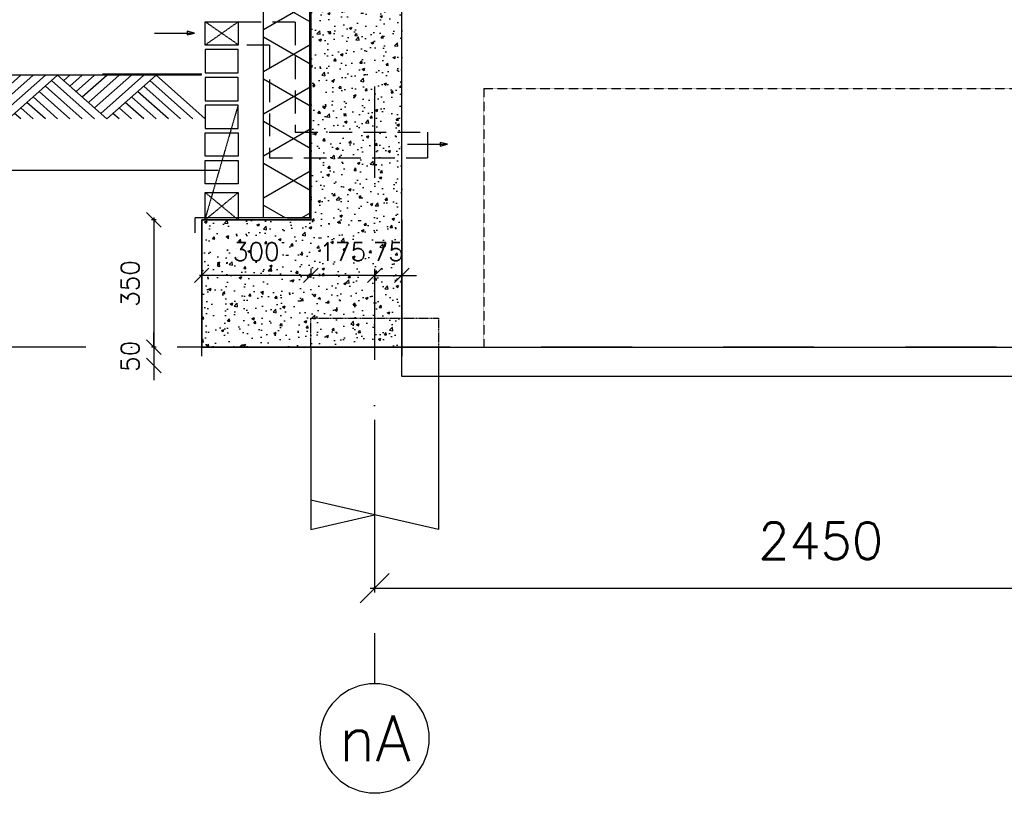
# Model space of a CAD drawing. Extents: x 0 to 297174, y -27731 to 163980.
# Tile 125 of 152: x 176298 to 179002, y 142757 to 144894. Entities that reach past the tile are written whole.
import ezdxf
from ezdxf.enums import TextEntityAlignment as Align

# ---------------------------------------------------------------- set-up
doc = ezdxf.new("R2010")
doc.units = 0
doc.header["$LTSCALE"] = 5
doc.header["$MEASUREMENT"] = 0
doc.header["$PDMODE"] = 3
doc.header["$PDSIZE"] = 0.1
for name, pattern in [('DASHDOT', [1, 0.5, -0.25, 0, -0.25]), ('DASHED', [0.75, 0.5, -0.25]), ('DD1', [2.66667, 1.66667, -0.5, 0, -0.5]), ('HIDDEN', [0.375, 0.25, -0.125]), ('HIDDEN2', [0.1875, 0.125, -0.0625])]:
    doc.linetypes.add(name, pattern=pattern)
doc.layers.get('0').update_dxf_attribs({"linetype": 'CONTINUOUS'})
doc.layers.get('DEFPOINTS').update_dxf_attribs({"linetype": 'CONTINUOUS'})
for name, color, linetype in [('A--A21--_F-23-', 9, 'CONTINUOUS'), ('A--A23--_F--3-', 9, 'CONTINUOUS'), ('A--L$1-D1-ACEER', 1, 'CONTINUOUS'), ('A--L$7A3-_STRAMIEN', 3, 'CONTINUOUS'), ('A--L11D5_GRONDWERK', 5, 'CONTINUOUS'), ('A--L13DC4_VLOEREN', 4, 'HIDDEN'), ('A--L16--', 7, 'CONTINUOUS'), ('A--L16--_F123-', 7, 'CONTINUOUS'), ('A--L16D4_FUNDERING', 4, 'CONTINUOUS'), ('A--L17--', 7, 'CONTINUOUS'), ('A--L17--_F123-', 7, 'CONTINUOUS'), ('A--L21--', 3, 'CONTINUOUS'), ('A--L21--_F--3-', 7, 'CONTINUOUS'), ('A--L21D4_BUITENWAND', 4, 'CONTINUOUS'), ('A--L21DC1_BUITENWAND', 1, 'HIDDEN'), ('A--L23--', 7, 'CONTINUOUS'), ('A--L23--_F--3-', 7, 'CONTINUOUS'), ('A--L28DC1_KONSTRUKTIES', 1, 'HIDDEN2'), ('A--L31--', 2, 'CONTINUOUS'), ('A--M$1A-_F123-', 1, 'CONTINUOUS'), ('A--T$7A-_STRAMIEN', 2, 'CONTINUOUS'), ('A--T01A-25_TEKST', 2, 'CONTINUOUS'), ('STRAMIEN', 8, 'DD1'), ('X--LR---_CP', 7, 'CONTINUOUS')]:
    doc.layers.add(name, color=color, linetype=linetype)
doc.styles.add('ALFA-0_25', font='ROMANS')
doc.styles.add('HIEMSTRA', font='romans.shx')
doc.dimstyles.get("Standard").update_dxf_attribs({"dimscale": 50, "dimtxt": 2.5, "dimasz": 2, "dimexe": 0.3, "dimexo": 0.3, "dimgap": 2, "dimtad": 1, "dimdec": 0, "dimzin": 0, "dimdsep": 46, "dimtxsty": 'HIEMSTRA', "dimblk1": 'OBLIQUE', "dimblk2": 'OBLIQUE', "dimsah": 1, "dimcen": 0.09, "dimdle": 0.3, "dimclrd": 1, "dimclre": 1, "dimclrt": 2, "dimadec": 0, "dimazin": 0, "dimtfac": 1, "dimtdec": 4, "dimtix": 1, "dimtmove": 2, "dimatfit": 3, "dimldrblk": 'OBLIQUE', "dimfxl": 0, "dimtvp": 625, "dimtolj": 1, "dimtzin": 0, "dimarcsym": 0})

# ---------------------------------------------------------------- blocks, each defined once
blk = doc.blocks.new('*U1551')
at = {"layer": 'A--L23--_F--3-', "color": 2, "linetype": 'Continuous'}
blk.add_lwpolyline([(0, 0), (0, 25), (550, 25), (550, 0)], dxfattribs=at)
blk = doc.blocks.new('_OBLIQUE')
at = {"color": 0, "linetype": 'ByBlock'}
blk.add_line((-0.5, -0.5), (0.5, 0.5), dxfattribs=at)
blk = doc.blocks.new('*D970')
at = {"layer": 'A--M$1A-_F123-', "color": 1, "lineweight": -2, "ltscale": 10}
for p, q in [((177272.6, 144196.1), (177272.6, 144186.5)), ((177347.6, 144196.1), (177347.6, 144186.5)), ((177272.6, 144192.5), (177232.6, 144192.5)), ((177272.6, 144192.5), (177347.6, 144192.5)), ((177347.6, 144192.5), (177387.6, 144192.5))]:
    blk.add_line(p, q, dxfattribs=at)
at = {"layer": 'DEFPOINTS', "color": 0, "ltscale": 10}
for p in [(177272.6, 144202.1), (177347.6, 144202.1), (177347.6, 144192.5)]:
    blk.add_point(p, dxfattribs=at)
at = {"layer": 'A--M$1A-_F123-', "color": 1, "lineweight": -2, "ltscale": 10, "xscale": 40, "yscale": 40, "zscale": 40}
blk.add_blockref('_OBLIQUE', (177272.6, 144192.5), dxfattribs=at)
at = {"layer": 'A--M$1A-_F123-', "color": 1, "lineweight": -2, "ltscale": 10, "xscale": 40, "yscale": 40, "zscale": 40, "rotation": 180}
blk.add_blockref('_OBLIQUE', (177347.6, 144192.5), dxfattribs=at)
at = {"layer": 'A--M$1A-_F123-', "color": 2, "ltscale": 10, "insert": (177310.1, 144257.5), "char_height": 50, "attachment_point": 5, "style": 'HIEMSTRA'}
blk.add_mtext('\\A1;75', dxfattribs=at)
blk = doc.blocks.new('*D971')
at = {"layer": 'A--M$1A-_F123-', "color": 1, "lineweight": -2, "ltscale": 10}
for p, q in [((177097.4, 144192.5), (177057.4, 144192.5)), ((177272.6, 144192.5), (177097.4, 144192.5)), ((177272.6, 144192.5), (177312.6, 144192.5))]:
    blk.add_line(p, q, dxfattribs=at)
at = {"layer": 'DEFPOINTS', "color": 0, "ltscale": 10}
for p in [(177097.4, 144192.5), (177097.4, 144192.5), (177272.6, 144192.5)]:
    blk.add_point(p, dxfattribs=at)
at = {"layer": 'A--M$1A-_F123-', "color": 1, "lineweight": -2, "ltscale": 10, "xscale": 40, "yscale": 40, "zscale": 40}
blk.add_blockref('_OBLIQUE', (177097.4, 144192.5), dxfattribs=at)
at = {"layer": 'A--M$1A-_F123-', "color": 1, "lineweight": -2, "ltscale": 10, "xscale": 40, "yscale": 40, "zscale": 40, "rotation": 180}
blk.add_blockref('_OBLIQUE', (177272.6, 144192.5), dxfattribs=at)
at = {"layer": 'A--M$1A-_F123-', "color": 2, "ltscale": 10, "insert": (177185, 144257.5), "char_height": 50, "attachment_point": 5, "style": 'HIEMSTRA'}
blk.add_mtext('\\A1;175', dxfattribs=at)
blk = doc.blocks.new('*D972')
at = {"layer": 'A--M$1A-_F123-', "color": 1, "lineweight": -2, "ltscale": 10}
for p, q in [((176797.6, 144211.1), (176797.6, 144186.5)), ((177097.4, 144211.1), (177097.4, 144186.5)), ((177103.4, 144192.5), (176791.6, 144192.5))]:
    blk.add_line(p, q, dxfattribs=at)
at = {"layer": 'DEFPOINTS', "color": 0, "ltscale": 10}
for p in [(176797.6, 144217.1), (177097.4, 144217.1), (176797.6, 144192.5)]:
    blk.add_point(p, dxfattribs=at)
at = {"layer": 'A--M$1A-_F123-', "color": 1, "lineweight": -2, "ltscale": 10, "xscale": 40, "yscale": 40, "zscale": 40, "rotation": 180}
blk.add_blockref('_OBLIQUE', (176797.6, 144192.5), dxfattribs=at)
at = {"layer": 'A--M$1A-_F123-', "color": 1, "lineweight": -2, "ltscale": 10, "xscale": 40, "yscale": 40, "zscale": 40}
blk.add_blockref('_OBLIQUE', (177097.4, 144192.5), dxfattribs=at)
at = {"layer": 'A--M$1A-_F123-', "color": 2, "ltscale": 10, "insert": (176947.5, 144257.5), "char_height": 50, "attachment_point": 5, "style": 'HIEMSTRA'}
blk.add_mtext('\\A1;300', dxfattribs=at)
blk = doc.blocks.new('*D977')
at = {"layer": 'A--M$1A-_F123-', "color": 1, "lineweight": -2, "ltscale": 10}
for p, q in [((176672.2, 144345.2), (176660, 144345.2)), ((176666, 144351.2), (176666, 143989.2)), ((176672.2, 143995.2), (176660, 143995.2))]:
    blk.add_line(p, q, dxfattribs=at)
at = {"layer": 'DEFPOINTS', "color": 0, "ltscale": 10}
for p in [(176678.2, 144345.2), (176666, 143995.2), (176678.2, 143995.2)]:
    blk.add_point(p, dxfattribs=at)
at = {"layer": 'A--M$1A-_F123-', "color": 1, "lineweight": -2, "ltscale": 10, "xscale": 40, "yscale": 40, "zscale": 40}
for p, rotation in [((176666, 144345.2), 90), ((176666, 143995.2), 270)]:
    blk.add_blockref('_OBLIQUE', p, dxfattribs=dict(at, rotation=rotation))
at = {"layer": 'A--M$1A-_F123-', "color": 2, "ltscale": 10, "insert": (176601, 144170.2), "char_height": 50, "attachment_point": 5, "rotation": 90, "style": 'HIEMSTRA'}
blk.add_mtext('\\A1;350', dxfattribs=at)
blk = doc.blocks.new('*D978')
at = {"layer": 'A--M$1A-_F123-', "color": 1, "lineweight": -2, "ltscale": 10}
for p, q in [((176666, 143995.2), (176666, 144035.2)), ((176666, 143995.2), (176666, 143945.2)), ((176666, 143945.2), (176666, 143905.2))]:
    blk.add_line(p, q, dxfattribs=at)
at = {"layer": 'DEFPOINTS', "color": 0, "ltscale": 10}
for p in [(176666, 143995.2), (176666, 143945.2), (176666, 143945.2)]:
    blk.add_point(p, dxfattribs=at)
at = {"layer": 'A--M$1A-_F123-', "color": 1, "lineweight": -2, "ltscale": 10, "xscale": 40, "yscale": 40, "zscale": 40}
for p, rotation in [((176666, 143995.2), 270), ((176666, 143945.2), 90)]:
    blk.add_blockref('_OBLIQUE', p, dxfattribs=dict(at, rotation=rotation))
at = {"layer": 'A--M$1A-_F123-', "color": 2, "ltscale": 10, "insert": (176601, 143970.2), "char_height": 50, "attachment_point": 5, "rotation": 90, "style": 'HIEMSTRA'}
blk.add_mtext('\\A1;50', dxfattribs=at)
blk = doc.blocks.new('*D979')
at = {"layer": 'A--M$1A-_F123-', "color": 1, "lineweight": -2, "ltscale": 10}
for p, q in [((177272.6, 143795.7), (177272.6, 143321.8)), ((179722.6, 143795.7), (179722.6, 143321.8)), ((177260.6, 143333.8), (179734.6, 143333.8))]:
    blk.add_line(p, q, dxfattribs=at)
at = {"layer": 'DEFPOINTS', "color": 0, "ltscale": 10}
for p in [(177272.6, 143807.7), (179722.6, 143807.7), (179722.6, 143333.8)]:
    blk.add_point(p, dxfattribs=at)
at = {"layer": 'A--M$1A-_F123-', "color": 1, "lineweight": -2, "ltscale": 10, "xscale": 80, "yscale": 80, "zscale": 80, "rotation": 180}
blk.add_blockref('_OBLIQUE', (177272.6, 143333.8), dxfattribs=at)
at = {"layer": 'A--M$1A-_F123-', "color": 1, "lineweight": -2, "ltscale": 10, "xscale": 80, "yscale": 80, "zscale": 80}
blk.add_blockref('_OBLIQUE', (179722.6, 143333.8), dxfattribs=at)
at = {"layer": 'A--M$1A-_F123-', "color": 3, "ltscale": 10, "insert": (178497.6, 143463.8), "char_height": 100, "attachment_point": 5, "style": 'HIEMSTRA'}
blk.add_mtext('\\A1;2450', dxfattribs=at)
blk = doc.blocks.new('Q010075-')
at = {"layer": 'A--L17--_F123-', "color": 1, "linetype": 'DASHED'}
blk.add_lwpolyline([(-175, 0), (-175, 80), (175, 80), (175, 0)], dxfattribs=at)
at = {"layer": 'A--L17--_F123-', "color": 1, "linetype": 'Continuous'}
for points in [[(175, 0), (175, -500), (-175, -420)], [(-175, 0), (-175, -500), (0, -460)]]:
    blk.add_lwpolyline(points, dxfattribs=at)
at = {"layer": 'X--LR---_CP'}
for p in [(-175, 0), (-175, 0), (175, 0)]:
    blk.add_point(p, dxfattribs=at)
blk = doc.blocks.new('*U1526')
at = {"layer": 'A--A21--_F-23-', "linetype": 'Continuous'}
h = blk.add_hatch(dxfattribs=at)
h.set_pattern_fill('ALFAISO', color=256, scale=100, angle=90, style=0)
h.set_pattern_definition([(150, (50, -3e-15), (-50, -86.6025), []), (210, (50, -3e-15), (50, -86.6025), [])])
h.paths.add_polyline_path([(0, 0), (-65, 0), (-65, 1691.04), (0, 1691.04), (65, 1691.04), (65, 0)])
at = {"layer": 'A--L21--_F--3-', "color": 3, "linetype": 'Continuous'}
for points in [[(0, 0), (-65, 0), (-65, 1691.04), (0, 1691.04)], [(0, 0), (65, 0), (65, 1691.04), (0, 1691.04)]]:
    blk.add_lwpolyline(points, dxfattribs=at)
blk = doc.blocks.new('Q010064-')
at = {"layer": 'A--L16--_F123-', "color": 1, "linetype": 'Continuous'}
for points in [[(37.5, -37.5), (75, 0)], [(75, -75), (150, 0)], [(112.5, -112.5), (225, 0)], [(150, -150), (300, 0)], [(187.5, -187.5), (375, 0)], [(225, -225), (450, 0)], [(262.5, -262.5), (525, 0)], [(300, -300), (600, 0)], [(900, -300), (600, 0)], [(825, -300), (562.5, -37.5)], [(675, -300), (487.5, -112.5)], [(750, -300), (525, -75)], [(600, -300), (450, -150)], [(450, -300), (375, -225)], [(525, -300), (412.5, -187.5)], [(375, -300), (337.5, -262.5)]]:
    blk.add_lwpolyline(points, dxfattribs=at)
at = {"layer": 'X--LR---_CP'}
blk.add_point((600, 0), dxfattribs=at)
blk.add_point((600, 0), dxfattribs=at)

msp = doc.modelspace()

# ---------------------------------------------------------------- hatches: boundary and pattern name
at = {"layer": 'A--A23--_F--3-'}
h = msp.add_hatch(dxfattribs=at)
h.set_pattern_fill('AR-CONC', color=256, scale=10, style=0)
h.set_pattern_definition([(50, (24533.326, 52899.255), (71.726018, -6.275213), [7.5, -82.5]), (355, (24533.326, 52899.255), (-13.875133, 75.219213), [6, -66]), (100.4514, (24539.3, 52898.73), (57.850938, 68.943954), [6.37402, -70.11421]), (46.1842, (24533.33, 52919.255), (106.724105, -16.5519), [11.25, -123.75]), (96.6356, (24542.22, 52917.88), (93.46627, 97.41179), [9.56103, -105.1713]), (351.1842, (24533.33, 52919.26), (93.466195, 97.41186), [9, -99]), (21, (24543.326, 52914.255), (59.690705, -40.26189), [7.5, -82.5]), (326, (24543.326, 52914.255), (24.331533, 72.515005), [6, -66]), (71.4514, (24548.3, 52910.9), (84.022263, 32.25305), [6.37402, -70.11421]), (37.5, (24533.326, 52899.255), (1.2159855, 33.2893854), [0, -65.2, 0, -67, 0, -66.25]), (7.5, (24533.326, 52899.255), (26.306954, 39.441171), [0, -38.2, 0, -63.7, 0, -25.25]), (327.5, (24511.026, 52899.255), (53.3822436, -2.255487), [0, -25, 0, -78, 0, -103.5]), (317.5, (24501.026, 52899.255), (58.318617, 10.010498), [0, -32.5, 0, -51.8, 0, -73.5])])
h.paths.add_polyline_path([(176797.6, 143995.2), (177347.6, 143995.2), (177347.6, 144970.2), (177272.6, 144970.2), (177272.6, 145305.2), (177097.4, 145305.2), (177097.4, 144350.2), (177097.4, 144345.2), (176797.6, 144345.2)])

# ---------------------------------------------------------------- linework, layer by layer
at = {"layer": 'A--L$1-D1-ACEER'}
for p, q in [((176668.3, 144857.6), (176775.5, 144857.6)), ((177362.8, 144552.4), (177470, 144552.4))]:
    msp.add_line(p, q, dxfattribs=at)
for points in [[(176757.8, 144852.6), (176777.8, 144857.6), (176777.8, 144857.6), (176757.8, 144862.6)], [(177452.4, 144547.4), (177472.4, 144552.4), (177472.4, 144552.4), (177452.4, 144557.4)]]:
    msp.add_lwpolyline(points, close=True, dxfattribs=at)
at = {"layer": 'A--L$7A3-_STRAMIEN', "linetype": 'Continuous', "extrusion": (0, 0, -1)}
msp.add_ellipse((177272.6, 142921.5), major_axis=(-106.1, 106.1), ratio=1, dxfattribs=at)
at = {"layer": 'A--L11D5_GRONDWERK'}
for p, q in [((176797.4, 144742.2), (175895.3, 144742.2)), ((176797.6, 144745.2), (176525.3, 144745.2))]:
    msp.add_line(p, q, dxfattribs=at)
at = {"layer": 'A--L13DC4_VLOEREN'}
msp.add_line((177094.1, 144350.2), (176779.1, 144350.2), dxfattribs=at)
msp.add_lwpolyline([(177207.2, 145305.2), (177094.1, 145305.2), (177094.1, 144350.2), (176779.1, 144350.2), (176779.1, 144309.6)], dxfattribs=at)
at = {"layer": 'A--L16D4_FUNDERING'}
msp.add_lwpolyline([(176797.6, 143995.2), (177347.6, 143995.2), (177347.6, 144970.2), (177272.6, 144970.2), (177272.6, 145305.2), (177097.4, 145305.2), (177097.4, 144350.2), (177097.4, 144345.2), (176797.6, 144345.2)], close=True, dxfattribs=at)
for points in [[(177347.6, 144345.2), (177347.6, 143995.2), (176797.6, 143995.2)], [(176797.6, 143995.2), (176797.6, 144345.2), (177097.6, 144345.2)]]:
    msp.add_lwpolyline(points, dxfattribs=at)
at = {"layer": 'A--L21D4_BUITENWAND', "color": 1}
msp.add_line((176807.6, 144419.6), (176897.6, 144419.6), dxfattribs=at)
at = {"layer": 'A--L21D4_BUITENWAND'}
for points in [[(176897.6, 144824.2), (176807.6, 144824.2), (176807.6, 144888.4), (176897.6, 144888.4)], [(176897.6, 144812.2), (176807.6, 144812.2), (176807.6, 144748.1), (176897.6, 144748.1)], [(176897.6, 144736.1), (176807.6, 144736.1), (176807.6, 144672), (176897.6, 144672)]]:
    msp.add_lwpolyline(points, close=True, dxfattribs=at)
at = {"layer": 'A--L21D4_BUITENWAND', "color": 1}
for points in [[(176897.6, 144660), (176807.6, 144660), (176807.6, 144595.9), (176897.6, 144595.9)], [(176897.6, 144519.7), (176807.6, 144519.7), (176807.6, 144583.9), (176897.6, 144583.9)], [(176897.6, 144443.6), (176807.6, 144443.6), (176807.6, 144507.7), (176897.6, 144507.7)], [(176897.6, 144345.2), (176807.6, 144345.2), (176807.6, 144419.6), (176897.6, 144419.6)]]:
    msp.add_lwpolyline(points, close=True, dxfattribs=at)
at = {"layer": 'A--L21DC1_BUITENWAND'}
for p, q in [((176897.6, 144826.1), (176807.6, 144888.4)), ((176807.6, 144825.4), (176897.6, 144888.4)), ((176897.6, 144660), (176807.6, 144350.2)), ((177417.5, 144585.2), (177417.5, 144515.2)), ((176897.6, 144419.6), (176807.6, 144345.2)), ((176807.6, 144419.6), (176897.6, 144345.2))]:
    msp.add_line(p, q, dxfattribs=at)
at = {"layer": 'A--L21DC1_BUITENWAND', "ltscale": 50}
for p, q in [((177054.3, 144887.2), (176807.6, 144887.2)), ((177054.3, 144887.2), (177054.3, 144585.2)), ((176984.3, 144824.2), (176807.6, 144824.2)), ((176984.3, 144824.2), (176984.3, 144515.2)), ((177054.3, 144585.2), (177417.5, 144585.2)), ((176984.3, 144515.2), (177417.5, 144515.2))]:
    msp.add_line(p, q, dxfattribs=at)
at = {"layer": 'A--L28DC1_KONSTRUKTIES'}
for p, q in [((177572.4, 144705.6), (177572.4, 143995.2)), ((177572.4, 144705.6), (181397.6, 144705.6)), ((177347.6, 143995.2), (177572.4, 143995.2))]:
    msp.add_line(p, q, dxfattribs=at)
at = {"layer": 'A--L31--'}
msp.add_lwpolyline([(177347.6, 143995.2), (193244.6, 143995.2), (193244.6, 143915.2), (177347.6, 143915.2)], close=True, dxfattribs=at)
at = {"layer": 'A--T01A-25_TEKST'}
msp.add_line((175841, 144481), (176842.9, 144481), dxfattribs=at)
at = {"layer": 'STRAMIEN', "linetype": 'DASHDOT', "ltscale": 100}
for p, q in [((177272.6, 163214.3), (177272.6, 143071.5)), ((185481.6, 143995.2), (174347.3, 143995.2))]:
    msp.add_line(p, q, dxfattribs=at)

# ---------------------------------------------------------------- block references
at = {"layer": 'A--L16--', "xscale": 0.4504033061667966, "yscale": 0.4}
for p in [(176131.8, 144742.2), (176402, 144742.2)]:
    msp.add_blockref('Q010064-', p, dxfattribs=at)
at = {"layer": 'A--L17--'}
msp.add_blockref('Q010075-', (177272.6, 143995.2), dxfattribs=at)
at = {"layer": 'A--L21--', "linetype": 'Continuous'}
msp.add_blockref('*U1526', (177032.4, 144350.2), dxfattribs=at)
at = {"layer": 'A--L23--'}
msp.add_blockref('*U1551', (176797.6, 143970.2), dxfattribs=at)

# ---------------------------------------------------------------- texts
at = {"layer": 'A--T$7A-_STRAMIEN', "style": 'ALFA-0_25'}
msp.add_text('nA', height=125, dxfattribs=at).set_placement((177272.6, 142921.5), align=Align.MIDDLE_CENTER)

# ---------------------------------------------------------------- dimensions: what is measured, and where the dimension line sits
at = {"layer": 'A--M$1A-_F123-'}
for base, p1, p2, picture, middle in [((176666, 143995.2), (176678.2, 144345.2), (176678.2, 143995.2), '*D977', (176601, 144170.2)), ((176666, 143945.2), (176666, 143995.2), (176666, 143945.2), '*D978', (176601, 143970.2))]:
    dim = msp.add_linear_dim(base=base, p1=p1, p2=p2, angle=90, dimstyle='Standard', override={"dimscale": 20}, dxfattribs=at)
    dim.commit()
    dim.dimension.update_dxf_attribs({"geometry": picture, "text_midpoint": middle})
for base, p1, p2, override, picture, middle in [((176797.6, 144192.5), (177097.4, 144217.1), (176797.6, 144217.1), {"dimscale": 20}, '*D972', (176947.5, 144257.5)), ((177097.4, 144192.5), (177272.6, 144192.5), (177097.4, 144192.5), {"dimscale": 20}, '*D971', (177185, 144257.5)), ((177347.6, 144192.5), (177272.6, 144202.1), (177347.6, 144202.1), {"dimscale": 20}, '*D970', (177310.1, 144257.5)), ((179722.6, 143333.8), (177272.6, 143807.7), (179722.6, 143807.7), {"dimscale": 40, "dimclrt": 3}, '*D979', (178497.6, 143463.8))]:
    dim = msp.add_linear_dim(base=base, p1=p1, p2=p2, dimstyle='Standard', override=override, dxfattribs=at)
    dim.commit()
    dim.dimension.update_dxf_attribs({"geometry": picture, "text_midpoint": middle})

doc.saveas('drawing.dxf')
